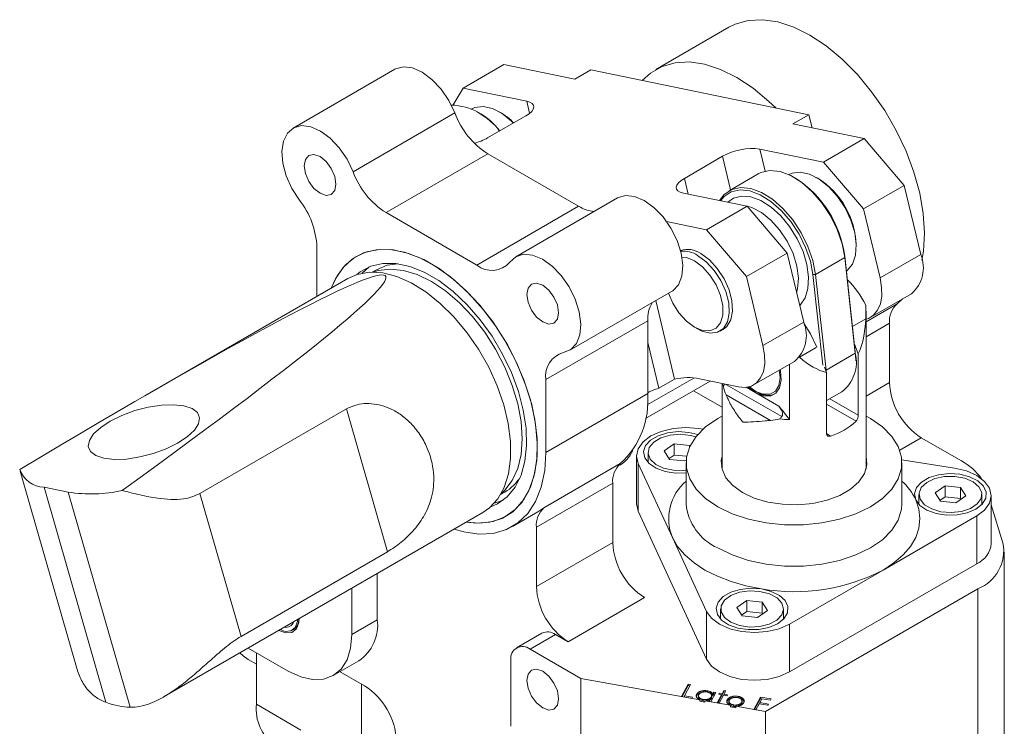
# Model space of a CAD drawing. Header units: millimetres. Extents: x 10 to 831, y 10 to 584.
# Tile 7 of 13: x 383 to 492, y 142 to 221. Entities that reach past the tile are written whole.
import ezdxf

# ---------------------------------------------------------------- set-up
doc = ezdxf.new("R2010")
doc.units = ezdxf.units.MM
doc.linetypes.add('SLD-Solido', pattern=[0])

msp = doc.modelspace()

# ---------------------------------------------------------------- linework, layer by layer
at = {"color": 7, "linetype": 'SLD-Solido', "lineweight": 15}
for p, q in [((461.83226, 219.81601), (453.70053, 215.12166)), ((436.80808, 215.66815), (432.2826, 213.05564)), ((444.71633, 214.04484), (436.80808, 215.66815)), ((424.69826, 215.14093), (413.38455, 208.60967)), ((446.48409, 215.06535), (444.71633, 214.04484)), ((446.48409, 215.06535), (470.71361, 210.09181)), ((432.2826, 213.05564), (431.16538, 211.18415)), ((439.34954, 211.60502), (432.2826, 213.05564)), ((431.36199, 210.29951), (420.04828, 203.76824)), ((433.9696, 210.3337), (433.82821, 210.41535)), ((436.37358, 210.37441), (436.30288, 210.41524)), ((435.00471, 207.51673), (439.24735, 209.96595)), ((470.71361, 210.09181), (468.94584, 209.0713)), ((476.85408, 207.44799), (468.94584, 209.0713)), ((470.71361, 210.09181), (471.06326, 208.63666)), ((472.3286, 204.83549), (476.85408, 207.44799)), ((476.85408, 207.44799), (481.30343, 202.24534)), ((435.02596, 205.75513), (423.71225, 199.22387)), ((445.11881, 199.92865), (435.02596, 205.75513)), ((472.3286, 204.83549), (465.26166, 206.2861)), ((461.12121, 205.47595), (456.87857, 203.02673)), ((476.77795, 199.63284), (472.3286, 204.83549)), ((465.09161, 203.51805), (461.83892, 201.64031)), ((469.2336, 203.0398), (469.0922, 203.12146)), ((471.70827, 203.03969), (471.56687, 203.12134)), ((456.77638, 201.38765), (463.84332, 199.93704)), ((481.30343, 202.24534), (476.77795, 199.63284)), ((483.14647, 194.57515), (481.30343, 202.24534)), ((449.447, 200.85379), (438.13329, 194.32252)), ((433.8051, 193.39739), (423.71225, 199.22387)), ((445.11881, 199.92865), (433.8051, 193.39739)), ((459.31784, 197.32453), (463.84332, 199.93704)), ((463.84332, 199.93704), (468.29267, 194.73439)), ((476.77795, 199.63284), (478.62099, 191.96264)), ((459.31784, 197.32453), (454.9059, 198.23016)), ((463.76719, 192.12188), (459.31784, 197.32453)), ((416.03075, 195.38093), (416.03075, 189.91135)), ((475.98557, 195.4671), (475.98557, 195.63038)), ((468.29267, 194.73439), (463.76719, 192.12188)), ((470.13571, 187.06419), (468.29267, 194.73439)), ((474.69608, 194.23824), (471.44339, 192.3605)), ((474.69608, 194.23824), (474.69738, 194.37867)), ((475.87232, 183.61641), (474.69608, 194.23824)), ((474.69738, 194.37867), (475.87362, 183.75684)), ((478.62099, 191.96264), (483.14647, 194.57515)), ((421.04712, 192.49037), (421.7995, 193.17793)), ((422.65456, 192.88074), (422.17852, 192.60593)), ((419.48176, 191.90357), (396.92277, 178.88055)), ((465.61022, 184.45169), (463.76719, 192.12188)), ((471.16185, 192.33765), (471.44339, 192.3605)), ((472.2768, 182.26924), (471.16185, 192.33765)), ((471.44339, 192.3605), (472.61963, 181.73867)), ((444.1328, 183.92994), (455.44651, 190.4612)), ((455.78677, 180.73129), (453.69216, 189.44844)), ((477.58249, 187.59527), (482.10798, 190.20778)), ((481.12584, 189.6408), (480.51582, 189.09908)), ((477.04648, 188.95389), (477.04, 187.43699)), ((477.06219, 170.71491), (477.06219, 188.26085)), ((452.8003, 187.21685), (441.4866, 180.68558)), ((452.8003, 179.12258), (452.8003, 187.21685)), ((457.98919, 186.50672), (458.34268, 186.30259)), ((460.84306, 186.05472), (461.19661, 186.25882)), ((465.61022, 184.45169), (470.13571, 187.06419)), ((479.67036, 186.93786), (479.67036, 180.34414)), ((454.019, 179.71078), (452.8003, 184.78264)), ((476.2035, 183.52514), (475.77777, 184.62242)), ((475.87232, 183.61641), (472.61963, 181.73867)), ((475.87362, 183.75684), (475.87232, 183.61641)), ((475.87362, 183.75684), (475.92112, 182.92262)), ((475.92112, 182.75934), (475.92112, 182.92262)), ((476.2035, 183.52514), (476.2035, 176.71719)), ((464.57173, 180.08431), (469.09721, 182.69682)), ((467.50655, 180.92242), (467.42442, 181.73114)), ((468.5612, 182.38739), (468.5612, 176.23088)), ((472.441, 182.0691), (472.66797, 181.48412)), ((472.61963, 181.73867), (472.63718, 181.56346)), ((441.4866, 172.59131), (441.4866, 180.68558)), ((454.019, 179.71078), (455.78677, 180.73129)), ((458.55384, 180.75292), (462.87294, 179.86635)), ((472.66797, 174.67617), (472.66797, 181.48412)), ((472.66797, 180.96298), (472.66797, 180.80075)), ((452.54711, 176.35172), (459.74684, 180.50804)), ((461.06219, 180.23804), (461.06219, 170.71491)), ((452.8003, 179.12258), (441.4866, 172.59131)), ((461.06219, 177.61501), (457.89881, 179.44119)), ((466.43678, 176.15097), (461.50525, 178.99788)), ((464.81911, 179.37099), (464.96051, 179.28934)), ((464.81954, 179.20743), (467.36905, 177.73563)), ((472.66797, 178.34437), (474.36752, 179.3255)), ((419.31921, 177.41732), (403.03343, 168.01575)), ((419.31921, 177.41732), (423.88916, 161.55963)), ((477.54747, 176.34585), (477.06219, 176.61082)), ((458.94603, 175.17363), (458.46488, 175.24806)), ((483.2059, 174.22041), (487.66122, 171.64841)), ((455.73286, 173.52705), (454.62689, 172.75754)), ((457.44024, 173.35888), (455.73286, 173.52705)), ((455.73286, 172.30224), (455.73286, 173.52705)), ((457.49017, 173.28102), (457.44024, 173.35888)), ((457.44024, 173.17255), (457.44024, 173.35888)), ((451.54137, 172.18116), (451.54137, 166.87365)), ((452.83426, 172.58937), (452.83426, 171.47146)), ((454.62689, 172.75754), (455.22829, 171.81986)), ((455.73286, 172.30224), (455.17006, 171.91065)), ((455.22829, 171.81986), (456.93567, 171.65169)), ((457.12673, 172.16495), (455.73286, 172.30224)), ((441.27139, 166.44375), (449.75667, 171.3422)), ((451.72878, 166.05188), (451.72878, 171.35939)), ((451.72878, 171.35939), (455.53922, 163.14991)), ((456.93567, 171.65169), (457.07345, 171.74756)), ((457.06219, 171.44741), (457.06219, 166.87478)), ((461.06219, 171.36336), (460.99312, 171.03914)), ((477.10743, 170.9046), (477.06219, 170.87848)), ((486.90643, 170.84861), (481.05039, 171.75445)), ((481.06219, 166.87478), (481.06219, 171.44741)), ((383.04188, 170.51204), (389.38878, 148.48832)), ((388.39509, 168.17986), (385.70292, 168.73248)), ((385.70292, 168.73248), (392.58934, 144.83665)), ((448.91122, 169.18098), (440.42594, 164.28253)), ((448.91122, 169.18098), (448.91122, 162.58726)), ((485.84744, 168.86881), (484.74147, 168.0993)), ((487.55482, 168.70064), (485.84744, 168.86881)), ((485.84744, 167.644), (485.84744, 168.86881)), ((488.15623, 167.76296), (487.55482, 168.70064)), ((487.55482, 167.47583), (487.55482, 168.70064)), ((388.39509, 168.17986), (395.2815, 144.28403)), ((403.03343, 168.01575), (407.60338, 152.15805)), ((436.43736, 167.90621), (436.9134, 168.18102)), ((482.94885, 167.93113), (482.94885, 166.81322)), ((484.74147, 168.0993), (485.34288, 167.16162)), ((485.84744, 167.644), (485.28464, 167.25242)), ((487.55482, 167.47583), (485.84744, 167.644)), ((487.05026, 166.99345), (488.15623, 167.76296)), ((487.61306, 167.38503), (487.55482, 167.47583)), ((489.94885, 166.81322), (489.94885, 167.93113)), ((490.98292, 162.4742), (490.98292, 167.78172)), ((441.27139, 166.44375), (440.58637, 165.98292)), ((451.54137, 166.87365), (451.72878, 166.05188)), ((485.34288, 167.16162), (487.05026, 166.99345)), ((490.98292, 166.78551), (492.28234, 162.53128)), ((399.05628, 145.47212), (434.48054, 165.92211)), ((437.75794, 164.35011), (440.58637, 165.98292)), ((451.72878, 166.05188), (459.34967, 149.63292)), ((478.96168, 159.52684), (489.37201, 165.5366)), ((489.37201, 160.22908), (489.37201, 165.5366)), ((440.42594, 157.68881), (440.42594, 164.28253)), ((455.53922, 163.14991), (459.34967, 154.94043)), ((440.42594, 157.68881), (448.91122, 162.58726)), ((407.60338, 152.15805), (423.88916, 161.55963)), ((492.43426, 128.8672), (492.43426, 161.52883)), ((468.55135, 148.20957), (489.37201, 160.22908)), ((422.74827, 159.14921), (422.74827, 154.01272)), ((468.55135, 153.51708), (478.96168, 159.52684)), ((419.91984, 157.5164), (419.91984, 152.3799)), ((489.50533, 157.44679), (465.88178, 143.80921)), ((489.50533, 124.78516), (489.50533, 157.44679)), ((452.44675, 156.46354), (443.96147, 151.56509)), ((463.80204, 156.14227), (462.69607, 155.37276)), ((465.50941, 155.9741), (463.80204, 156.14227)), ((463.80204, 154.91746), (463.80204, 156.14227)), ((466.11082, 155.03642), (465.50941, 155.9741)), ((465.50941, 154.74929), (465.50941, 155.9741)), ((459.34967, 149.63292), (459.34967, 154.94043)), ((460.90344, 155.20459), (460.90344, 154.08668)), ((462.69607, 155.37276), (463.29747, 154.43508)), ((463.80204, 154.91746), (463.23924, 154.52587)), ((463.29747, 154.43508), (465.00485, 154.26691)), ((465.50941, 154.74929), (463.80204, 154.91746)), ((465.00485, 154.26691), (466.11082, 155.03642)), ((465.56765, 154.65849), (465.50941, 154.74929)), ((467.90344, 154.08668), (467.90344, 155.20459)), ((419.91984, 152.3799), (422.74827, 154.01272)), ((468.55135, 148.20957), (468.55135, 153.51708)), ((413.28799, 152.84302), (413.42941, 152.92466)), ((441.04738, 152.53002), (438.21895, 150.8972)), ((439.71883, 150.74868), (442.54726, 152.3815)), ((442.54726, 152.3815), (443.96147, 151.56509)), ((412.84877, 148.29654), (408.39881, 150.86545)), ((409.31324, 150.33756), (409.31324, 144.61978)), ((445.37568, 147.48305), (439.71883, 150.74868)), ((408.40988, 149.5821), (409.31324, 149.0606)), ((417.84837, 147.80146), (420.67679, 149.43427)), ((437.59751, 142.1748), (437.59751, 149.52367)), ((418.60579, 148.23871), (421.33405, 146.66372)), ((420.9805, 146.86716), (420.9805, 118.28823)), ((458.59364, 145.11494), (445.37568, 147.48305)), ((445.37568, 129.51915), (445.37568, 147.48305)), ((456.5603, 145.47933), (457.29899, 146.85718)), ((456.6402, 145.46506), (457.29899, 146.69387)), ((457.53908, 146.81425), (456.87157, 145.56948)), ((457.29899, 146.85718), (457.53908, 146.81425)), ((457.29899, 146.69387), (457.29899, 146.85718)), ((457.29899, 146.69387), (457.45917, 146.66523)), ((456.87157, 145.56948), (457.78838, 145.40574)), ((456.87157, 145.42372), (456.87157, 145.56948)), ((458.23619, 145.39732), (458.24878, 145.57496)), ((458.24878, 145.57496), (458.24878, 145.73827)), ((458.44207, 145.58879), (458.44207, 145.38466)), ((459.44642, 145.94498), (459.44642, 146.10829)), ((460.35899, 145.91674), (459.81258, 144.89766)), ((459.91197, 145.39581), (459.91197, 145.59995)), ((460.03426, 145.76934), (460.13483, 145.9566)), ((460.03426, 145.60604), (460.13483, 145.79329)), ((460.03426, 145.60604), (460.03426, 145.76934)), ((460.13483, 145.9566), (460.35899, 145.91674)), ((460.13483, 145.79329), (460.13483, 145.9566)), ((460.13483, 145.79329), (460.27905, 145.76765)), ((460.51683, 144.77067), (461.00304, 145.67731)), ((460.69319, 145.73271), (460.75339, 145.84515)), ((461.00304, 145.67731), (460.69319, 145.73271)), ((461.2318, 145.63642), (460.74559, 144.72978)), ((460.75339, 145.84515), (461.06324, 145.78975)), ((460.75339, 145.72195), (460.75339, 145.84515)), ((461.00304, 145.514), (461.00304, 145.67731)), ((461.00304, 145.6372), (461.06324, 145.62644)), ((461.06324, 145.78975), (461.26615, 146.16815)), ((461.06324, 145.62644), (461.26615, 146.00484)), ((461.06324, 145.62644), (461.06324, 145.78975)), ((461.59194, 145.57203), (461.2318, 145.63642)), ((461.26615, 146.16815), (461.49491, 146.12726)), ((461.26615, 146.00484), (461.26615, 146.16815)), ((461.26615, 146.00484), (461.415, 145.97823)), ((461.49491, 146.12726), (461.292, 145.74886)), ((461.292, 145.74886), (461.65214, 145.68447)), ((461.292, 145.62566), (461.292, 145.74886)), ((461.65214, 145.68447), (461.59194, 145.57203)), ((409.31324, 144.61978), (414.26299, 141.76235)), ((457.71721, 145.27265), (456.5603, 145.47933)), ((457.78838, 145.40574), (457.71721, 145.27265)), ((458.59364, 145.11494), (458.59364, 144.95163)), ((458.59364, 144.95163), (459.16111, 144.84997)), ((458.95242, 144.9905), (458.95242, 145.15381)), ((458.95242, 144.9905), (459.16111, 144.98075)), ((461.98415, 144.5075), (459.16111, 145.01327)), ((459.16111, 144.84997), (459.16111, 145.01327)), ((459.58842, 144.93752), (459.68226, 145.11272)), ((459.81258, 144.89766), (459.58842, 144.93752)), ((459.66829, 144.92332), (459.68226, 144.94941)), ((459.68226, 144.94941), (459.68226, 145.11272)), ((459.87349, 145.27568), (459.87349, 145.43899)), ((459.87349, 145.27568), (459.89908, 145.417)), ((460.74559, 144.72978), (460.51683, 144.77067)), ((460.59675, 144.75638), (461.00304, 145.514)), ((461.61217, 144.87344), (461.63882, 144.96172)), ((461.63882, 144.96172), (461.63882, 145.12503)), ((461.83457, 144.97046), (461.83457, 144.76633)), ((461.98415, 144.5075), (461.98415, 144.3442)), ((462.07899, 145.28533), (462.07899, 145.44864)), ((462.33962, 144.3887), (462.33962, 144.55201)), ((462.84743, 145.33562), (462.84743, 145.49893)), ((463.24511, 144.67143), (463.24511, 144.83474)), ((463.24511, 144.67143), (463.2677, 144.80565)), ((463.28169, 144.78446), (463.28169, 144.98859)), ((463.43102, 145.04492), (463.43102, 145.20823)), ((463.43102, 145.04492), (463.49865, 144.87968)), ((464.58039, 144.04247), (465.31908, 145.42032)), ((464.66029, 144.02819), (465.31908, 145.25701)), ((465.1792, 144.67558), (464.81729, 144.00015)), ((466.13816, 144.50427), (465.1792, 144.67558)), ((465.48304, 145.24226), (465.25215, 144.81132)), ((465.25215, 144.81132), (466.21111, 144.64001)), ((465.25215, 144.66255), (465.25215, 144.81132)), ((465.31908, 145.42032), (466.51494, 145.20669)), ((465.31908, 145.25701), (465.31908, 145.42032)), ((465.31908, 145.25701), (465.47593, 145.22899)), ((466.44199, 145.07095), (465.48304, 145.24226)), ((466.21111, 144.64001), (466.13816, 144.50427)), ((466.51494, 145.20669), (466.44199, 145.07095)), ((461.98415, 144.3442), (462.58703, 144.23618)), ((462.33962, 144.3887), (462.5106, 144.38041)), ((465.88178, 143.80921), (462.58703, 144.39949)), ((462.58703, 144.23618), (462.58703, 144.39949)), ((464.81729, 144.00015), (464.58039, 144.04247)), ((465.88178, 125.84531), (465.88178, 143.80921))]:
    msp.add_line(p, q, dxfattribs=at)
at = {"color": 8, "linetype": 'SLD-Solido', "lineweight": 15}
for p, q in [((439.67434, 210.25329), (439.34954, 211.60502)), ((465.85526, 203.8157), (465.26166, 206.2861)), ((462.01802, 201.74371), (461.12121, 205.47595)), ((457.29815, 201.28055), (456.87857, 203.02673)), ((477.06219, 187.10534), (480.51582, 189.09908)), ((475.56066, 186.58299), (477.04, 187.43699)), ((479.67036, 186.93786), (477.06219, 185.43219)), ((469.66103, 183.1772), (471.51032, 184.24478)), ((472.61963, 181.73867), (472.57074, 181.73471)), ((452.75219, 177.87353), (457.91765, 180.85549)), ((467.68948, 176.57086), (461.4887, 180.15049)), ((463.75865, 179.81987), (464.81954, 179.20743)), ((477.06219, 178.83847), (479.67036, 180.34414)), ((473.0264, 178.55129), (476.2035, 176.71719)), ((475.95362, 176.04496), (472.66797, 177.94174)), ((472.66797, 174.6761), (473.1252, 174.41215)), ((483.2059, 174.22041), (480.81679, 172.84121))]:
    msp.add_line(p, q, dxfattribs=at)
at = {"color": 7, "linetype": 'SLD-Solido', "lineweight": 15, "flags": 128}
for points in [[(461.83226, 219.81601), (462.52015, 220.15658), (463.97133, 220.56753), (465.56121, 220.64812), (467.25765, 220.39671), (469.02634, 219.8184), (470.83153, 218.92486), (472.63672, 217.73417), (474.40541, 216.2704), (476.10184, 214.56315), (477.69172, 212.64692), (479.14291, 210.56047), (480.42606, 208.34597), (481.51523, 206.04819), (482.3884, 203.7136), (483.02792, 201.38939), (483.42085, 199.12256), (483.55926, 196.95892), (483.44035, 194.94224), (483.27211, 193.9399)], [(467.03767, 210.84636), (466.27368, 211.57606), (464.50499, 213.03983), (462.6998, 214.23052), (460.89461, 215.12405), (459.12592, 215.70237), (457.42949, 215.95377), (455.8396, 215.87319), (454.38842, 215.46224), (453.10527, 214.72923), (452.19275, 213.89355)], [(431.36199, 210.29951), (430.69505, 211.68219), (429.82978, 212.94988), (428.82342, 214.01869), (427.74259, 214.81788), (426.65881, 215.29456), (425.6438, 215.41719), (424.76474, 215.17764), (424.69826, 215.14093)], [(439.24735, 209.96595), (439.6224, 210.21282), (439.90544, 210.46614), (440.0856, 210.71616), (440.15596, 210.95328), (440.1138, 211.16838), (439.96075, 211.3532), (439.70269, 211.50064), (439.34954, 211.60502)], [(437.87489, 209.17365), (437.66394, 209.3812), (436.60872, 210.22639), (435.53536, 210.78091), (434.50737, 211.01196), (433.58553, 210.90588), (433.17741, 210.72508)], [(420.04828, 203.76824), (419.38134, 205.15093), (418.51607, 206.41862), (417.50972, 207.48742), (416.42888, 208.28661), (415.3451, 208.76329), (414.33009, 208.88592), (413.45103, 208.64638), (412.76609, 208.06052), (412.3206, 207.16712), (412.14404, 206.02529), (412.24811, 204.71061), (412.6259, 203.31008), (413.25242, 201.91639), (414.08621, 200.62176)], [(416.38431, 205.45472), (415.70781, 205.68987), (415.13431, 205.57844), (414.7511, 205.13739), (414.61654, 204.43388), (414.7511, 203.57501), (415.13431, 202.69153), (415.70781, 201.91794), (416.38431, 201.37202), (417.0608, 201.13688), (417.63431, 201.24831), (418.01751, 201.68935), (418.15207, 202.39286), (418.01751, 203.25174), (417.63431, 204.13522), (417.0608, 204.9088), (416.38431, 205.45472)], [(474.69608, 194.23824), (474.40395, 195.76651), (473.86751, 197.33262), (473.11142, 198.86457), (472.17045, 200.2919), (471.08787, 201.54898), (469.91348, 202.57798), (468.70127, 203.33159), (467.507, 203.77516), (466.38559, 203.88828), (465.38861, 203.66575), (465.09161, 203.51805)], [(474.88008, 192.72888), (474.97215, 192.8002), (475.55123, 193.51154), (475.8946, 194.48945), (475.98194, 195.6761), (475.80809, 197.0013), (475.38333, 198.38665), (474.73279, 199.75023), (473.89494, 201.01136), (472.91935, 202.09546), (471.86371, 202.9384), (470.79048, 203.49032), (469.76312, 203.71858), (468.84242, 203.60968), (468.44141, 203.43118)], [(456.87857, 203.02673), (456.50352, 202.77985), (456.22047, 202.52654), (456.04031, 202.27652), (455.96996, 202.0394), (456.01212, 201.8243), (456.16517, 201.63948), (456.42323, 201.49204), (456.77638, 201.38765)], [(460.78512, 200.56479), (461.30921, 201.24007), (462.13592, 201.78801), (463.1329, 202.01054), (464.25431, 201.89742), (465.44858, 201.45385), (466.66079, 200.70024), (467.83518, 199.67124), (468.91775, 198.41416), (469.85873, 196.98683), (470.61482, 195.45488), (471.15126, 193.88877), (471.44339, 192.3605)], [(471.16185, 192.33765), (470.87703, 193.8277), (470.35399, 195.35467), (469.6168, 196.84832), (468.69935, 198.23997), (467.64384, 199.46561), (466.49881, 200.46889), (465.31691, 201.20367), (464.1525, 201.63614), (463.05912, 201.74643), (462.08706, 201.52947), (461.28103, 200.99522), (460.89926, 200.54136)], [(455.44651, 190.4612), (455.57864, 190.54451), (456.20516, 191.21484), (456.58295, 192.17918), (456.68701, 193.37371), (456.51046, 194.71938), (456.06497, 196.12714), (455.38003, 197.50381), (454.50097, 198.7583), (453.48596, 199.80758), (452.40217, 200.5822), (451.32134, 201.03092), (450.31499, 201.12402), (449.44971, 200.85536), (449.447, 200.85379)], [(417.63423, 190.83702), (418.28187, 192.20724), (419.1778, 193.38527), (420.27792, 194.27671), (421.5588, 194.86256), (422.99314, 195.13034), (424.55035, 195.07435), (426.19726, 194.69578), (427.89876, 194.00268), (429.61859, 193.00985), (431.32009, 191.73843), (432.967, 190.21553), (434.52421, 188.4736), (435.95854, 186.54977), (437.23942, 184.48504), (438.33955, 182.32342), (439.23548, 180.11098), (439.90811, 177.89488), (440.34311, 175.72234), (440.53121, 173.63967), (440.4684, 171.69126), (440.15602, 169.91864), (439.60072, 168.35959), (438.81434, 167.04732), (437.81364, 166.00983), (436.61996, 165.2692), (435.25872, 164.84124), (433.75894, 164.73506), (432.63301, 164.85555)], [(432.63301, 164.85555), (434.14517, 164.7312), (435.6132, 164.91831), (436.93515, 165.42555), (438.08282, 166.24213), (439.03176, 167.35063), (439.76176, 168.72743), (440.25724, 170.34318), (440.50765, 172.16345), (440.50765, 174.14945), (440.25724, 176.25883), (439.76176, 178.44666), (439.03176, 180.66629), (438.08282, 182.87042), (436.93515, 185.01207), (435.6132, 187.04559), (434.14517, 188.92766), (432.56233, 190.61814), (430.89843, 192.08102), (429.18892, 193.28511), (427.47024, 194.20475), (425.77902, 194.82034), (424.1513, 195.11876), (422.62179, 195.09365), (421.22307, 194.74554), (419.98496, 194.08186), (418.93385, 193.11675), (418.09213, 191.87078), (417.63423, 190.83702)], [(443.43114, 183.6813), (444.26493, 184.01325), (444.89145, 184.68358), (445.26924, 185.64792), (445.3733, 186.84245), (445.19675, 188.18812), (444.75126, 189.59587), (444.06632, 190.97255), (443.18726, 192.22703), (442.17225, 193.27631), (441.08847, 194.05094), (440.00763, 194.49965), (439.00128, 194.59276), (438.136, 194.32409), (437.46907, 193.71143)], [(457.98971, 193.85529), (458.88617, 193.18893), (459.71001, 192.27888), (460.39449, 191.19885), (460.88414, 190.03635), (461.1393, 188.88556), (461.1393, 187.83971), (460.88414, 186.98352), (460.39449, 186.38637), (459.71001, 186.09661), (458.88617, 186.13774), (457.98971, 186.50642), (457.09324, 187.17278), (456.2694, 188.08284), (455.58493, 189.16287), (455.11367, 190.26906)], [(456.5953, 194.28866), (457.09324, 194.22397), (457.98971, 193.85529)], [(458.34326, 194.46766), (459.29714, 193.76561), (460.18027, 192.81282), (460.92715, 191.67997), (461.48241, 190.45108), (461.80484, 189.21728), (461.87055, 188.07008), (461.67465, 187.09457), (461.23168, 186.36309), (460.57449, 185.9299), (459.75182, 185.82711), (458.82468, 186.06236), (458.34268, 186.30259)], [(458.69681, 194.67177), (459.65069, 193.96971), (460.53382, 193.01692), (461.28071, 191.88407), (461.83596, 190.65518), (462.1584, 189.42138), (462.2241, 188.27419), (462.02821, 187.29867), (461.58524, 186.56719), (461.19661, 186.25882)], [(420.47068, 192.34055), (420.85084, 192.6422), (422.0193, 193.26623), (423.34573, 193.57788), (424.79903, 193.56985), (426.34515, 193.24232), (427.94783, 192.60297), (429.56952, 191.66679), (431.1722, 190.45571), (432.71832, 188.99814), (434.17162, 187.32823), (435.49805, 185.48512), (436.66651, 183.51201), (437.64962, 181.45515), (438.42433, 179.36276), (438.97249, 177.28387), (439.28125, 175.26722), (439.34336, 173.36007), (439.15738, 171.60712), (438.72766, 170.04946), (438.06428, 168.72361), (437.18278, 167.66064), (436.10383, 166.88545), (435.35349, 166.55997)], [(436.49398, 168.00414), (436.91627, 168.38561), (437.743, 169.46624), (438.3485, 170.80474), (438.71787, 172.36816), (438.84202, 174.118), (438.71787, 176.01116), (438.3485, 178.00105), (437.743, 180.03865), (436.91627, 182.0738), (435.88867, 184.05639), (434.68551, 185.93758), (433.33642, 187.67108), (431.8746, 189.21418), (430.33606, 190.5289), (428.75867, 191.58286), (427.18129, 192.35011), (425.64275, 192.81175), (424.18093, 192.95643), (422.83183, 192.78057), (422.29163, 192.60599)], [(425.01129, 193.54305), (423.85714, 193.37246), (422.65456, 192.88074)], [(419.48176, 191.90357), (420.50767, 192.35225), (421.8661, 192.59544), (423.34442, 192.51793), (424.90799, 192.12152), (426.52014, 191.41551), (428.14311, 190.41645), (429.73883, 189.14775), (431.26992, 187.63916), (432.70049, 185.92603), (433.99699, 184.04852), (435.12906, 182.05063), (436.07014, 179.97919), (436.79818, 177.88276), (437.29612, 175.81047), (437.55229, 173.8109), (437.56068, 171.93092), (437.32109, 170.21458), (436.83914, 168.70213), (436.12613, 167.429), (435.19877, 166.42505), (434.48054, 165.92211)], [(478.62099, 191.96264), (478.7972, 190.9223), (478.81146, 189.95379), (478.6632, 189.09434), (478.35814, 188.37697), (477.90799, 187.82925), (477.33005, 187.47223), (477.06219, 187.38468)], [(441.13304, 191.16758), (441.80954, 190.62166), (442.38304, 189.84808), (442.76625, 188.96459), (442.90081, 188.10572), (442.76625, 187.40221), (442.38304, 186.96117), (441.80954, 186.84974), (441.13304, 187.08488), (440.45655, 187.6308), (439.88304, 188.40439), (439.49984, 189.28787), (439.36528, 190.14674), (439.49984, 190.85025), (439.88304, 191.29129), (440.45655, 191.40273), (441.13304, 191.16758)], [(470.17658, 186.88532), (470.89473, 185.7463), (471.58103, 184.2856)], [(462.87294, 179.86635), (463.63577, 179.80867), (464.31928, 179.96127), (464.89722, 180.31829), (465.34737, 180.86601), (465.65244, 181.58338), (465.80069, 182.44284), (465.78644, 183.41134), (465.61022, 184.45169)], [(464.81954, 179.20743), (465.65324, 178.87126), (466.41285, 178.85517), (467.0309, 179.16059), (467.45245, 179.76038), (467.64006, 180.60126), (467.57706, 181.60851), (467.53982, 181.79776)], [(464.11083, 179.88975), (464.81954, 179.37074), (465.64988, 179.04326), (466.39893, 179.05157), (466.99338, 179.39485), (467.37504, 180.0395), (467.50655, 180.92242)], [(463.9648, 179.85357), (463.98585, 179.83382), (464.81954, 179.20743)], [(392.36559, 171.93688), (393.52565, 171.80987), (394.87671, 171.85944), (396.34026, 172.08269), (397.83123, 172.46665), (399.26299, 172.98901), (400.55232, 173.61941), (401.62429, 174.32122), (402.4166, 175.05365), (402.88321, 175.77412), (402.99699, 176.44078), (402.75134, 177.01487), (402.16053, 177.46304), (401.2589, 177.75923), (400.09884, 177.88624), (398.74778, 177.83668), (397.28423, 177.61343), (395.79326, 177.22946), (394.3615, 176.7071), (393.07217, 176.0767), (392.0002, 175.37489), (391.20789, 174.64247), (390.74128, 173.92199), (390.6275, 173.25533), (390.87315, 172.68124), (391.46396, 172.23307), (392.36559, 171.93688)], [(461.06219, 176.61082), (460.5769, 176.34585), (459.23236, 175.42083), (458.18649, 174.37507), (457.47108, 173.24036), (457.10785, 172.05117), (457.10785, 170.84364), (457.47108, 169.65445), (458.18649, 168.51974), (459.23236, 167.47398), (460.5769, 166.54896), (462.17927, 165.77277), (463.99077, 165.169), (465.95636, 164.756), (468.01632, 164.54631), (470.10805, 164.54631), (472.16801, 164.756), (474.1336, 165.169), (475.9451, 165.77277), (477.54747, 166.54896), (478.89201, 167.47398), (479.93788, 168.51974), (480.6533, 169.65445), (481.01652, 170.84364), (481.01652, 172.05117), (480.6533, 173.24036), (479.93788, 174.37507), (478.89201, 175.42083), (477.54747, 176.34585), (477.54747, 176.34585)], [(458.46488, 175.24806), (457.04137, 175.35625), (455.61787, 175.24806), (454.29137, 174.93087), (453.15228, 174.42629), (452.27823, 173.76871), (451.72878, 173.00294), (451.54137, 172.18116), (451.72878, 171.35939)], [(458.35971, 174.5806), (457.36954, 174.81984), (456.1847, 174.89691), (455.01315, 174.76894), (453.95898, 174.44731), (453.11587, 173.96059), (452.55873, 173.35203), (452.33706, 172.67571), (452.47056, 171.99172), (452.94737, 171.36083), (453.72511, 170.8391), (454.7347, 170.47289), (455.88641, 170.29474), (457.06219, 170.31878)], [(458.1421, 174.31947), (457.57343, 174.479), (456.44346, 174.60889), (455.30164, 174.51994), (454.27173, 174.22177), (453.46533, 173.74671), (452.96982, 173.14624), (452.8389, 172.48542), (453.08676, 171.83586), (453.68653, 171.26796), (454.57323, 170.84325), (455.65076, 170.60776), (456.80236, 170.58701), (457.06219, 170.61304)], [(431.28272, 164.07605), (432.34454, 163.76653), (434.04604, 163.51712), (435.63991, 163.60201), (437.09369, 164.01948), (438.3778, 164.76102), (439.46608, 165.81153), (440.3364, 167.14965), (440.97103, 168.74811), (441.35704, 170.5744), (441.4866, 172.59131)], [(461.06219, 172.1799), (460.97329, 171.69213), (461.06191, 170.71591), (461.50018, 169.77167), (462.26895, 168.90066), (463.33462, 168.14095), (464.65061, 167.52576), (466.15941, 167.08196), (467.79507, 166.82895), (469.48611, 166.77778), (471.15862, 166.93071), (472.73951, 167.28103), (474.15968, 167.81345), (475.35707, 168.50468), (476.27934, 169.32453), (476.88618, 170.23716), (477.15108, 171.20268), (477.06246, 172.1789), (477.06219, 172.1799)], [(477.13125, 171.03914), (477.06246, 171.36236), (477.03932, 171.44222)], [(489.37201, 165.5366), (490.24606, 166.19418), (490.79552, 166.95995), (490.98292, 167.78172), (490.79552, 168.60349), (490.24606, 169.36926), (489.37201, 170.02684), (488.23292, 170.53142), (486.90643, 170.84861)], [(482.58515, 167.33348), (483.06195, 166.70259), (483.8397, 166.18086), (484.84928, 165.81465), (486.00099, 165.6365), (487.1925, 165.66224), (488.31793, 165.88958), (489.27728, 166.29831), (489.98531, 166.85214), (490.37912, 167.50183), (490.4237, 168.18967), (490.1151, 168.85454), (489.48074, 169.43736), (488.57698, 169.88634), (487.48413, 170.1616), (486.29929, 170.23867), (485.12773, 170.1107), (484.07357, 169.78907), (483.23046, 169.30235), (482.67332, 168.6938), (482.45165, 168.01747), (482.58515, 167.33348)], [(487.66413, 166.03633), (488.66402, 166.3668), (489.42387, 166.86678), (489.86133, 167.4821), (489.92899, 168.14608), (489.61952, 168.78677), (488.96647, 169.33474), (488.04059, 169.7306), (486.94222, 169.93146), (485.79039, 169.91556), (484.70991, 169.68461), (483.81787, 169.26365), (483.21094, 168.69829), (482.95489, 168.04979), (483.07746, 167.38843), (483.56538, 166.78589), (484.36576, 166.30745), (485.39188, 166.00496), (486.53254, 165.9112), (487.66413, 166.03633)], [(436.74316, 167.29194), (435.87802, 167.00813), (435.7715, 166.98423)], [(482.58515, 167.33348), (482.94241, 166.29661), (483.06219, 165.2417), (482.94241, 164.18678), (482.58515, 163.14991), (481.9965, 162.14884), (481.18654, 161.20068), (480.16913, 160.32167), (478.96168, 159.52684)], [(465.43872, 157.43506), (463.70462, 157.77488), (462.06219, 158.24245), (460.53953, 158.82979), (459.16269, 159.52684), (457.95524, 160.32167), (456.93783, 161.20068), (456.12787, 162.14884), (455.53922, 163.14991)], [(465.43872, 157.43506), (464.25388, 157.51212), (463.08233, 157.38416), (462.02816, 157.06253), (461.18505, 156.57581), (460.62791, 155.96725), (460.40624, 155.29093), (460.53974, 154.60694), (461.01655, 153.97605), (461.79429, 153.45432), (462.80387, 153.08811), (463.95558, 152.90996), (465.14709, 152.93569), (466.27252, 153.16303), (467.23187, 153.57177), (467.9399, 154.12559), (468.33371, 154.77529), (468.37829, 155.46313), (468.06969, 156.128), (467.43533, 156.71082), (466.53157, 157.1598), (465.43872, 157.43506)], [(460.9533, 155.54441), (460.9491, 154.87929), (461.31923, 154.24942), (462.02359, 153.72305), (462.98584, 153.35723), (464.1017, 153.1916), (465.25027, 153.24411), (466.30707, 153.50907), (467.15758, 153.95776), (467.70964, 154.54157), (467.90342, 155.19722), (467.71792, 155.85368), (467.17325, 156.43979), (466.32843, 156.89205), (465.275, 157.16145), (464.12713, 157.21879), (463.0092, 157.05786), (462.04236, 156.6961), (461.33138, 156.17271), (460.9533, 155.54441)], [(459.34967, 154.94043), (459.89912, 154.17466), (460.77317, 153.51708), (461.91226, 153.0125), (463.23876, 152.69531), (464.66226, 152.58712), (466.08577, 152.69531), (467.41226, 153.0125), (468.55135, 153.51708)], [(411.769, 152.83937), (411.78811, 152.82824), (412.56201, 152.53905), (413.24257, 152.5999), (413.7477, 153.00346), (414.01648, 153.70103), (414.05085, 154.13492)], [(411.94039, 152.90996), (412.51365, 152.72043), (413.15167, 152.77748), (413.62523, 153.15581), (413.8772, 153.80979), (413.90393, 154.04349)], [(419.91984, 152.3799), (419.78397, 150.86535), (419.38159, 149.56586), (418.72815, 148.53139), (417.84877, 147.80169), (416.77725, 147.4048), (415.55475, 147.35596), (414.22827, 147.65707), (412.84877, 148.29654)], [(407.48414, 150.33742), (407.82821, 149.99787), (408.40988, 149.5821)], [(459.34967, 149.63292), (459.89912, 148.86715), (460.77317, 148.20957), (461.91226, 147.70499), (463.23876, 147.3878), (464.66226, 147.27961), (466.08577, 147.3878), (467.41226, 147.70499), (468.55135, 148.20957)], [(441.13304, 148.29919), (440.45655, 148.53433), (439.88304, 148.4229), (439.49984, 147.98186), (439.36528, 147.27835), (439.49984, 146.41948), (439.88304, 145.53599), (440.45655, 144.76241), (441.13304, 144.21649), (441.80954, 143.98134), (442.38304, 144.09277), (442.76625, 144.53382), (442.90081, 145.23733), (442.76625, 146.0962), (442.38304, 146.97968), (441.80954, 147.75327), (441.13304, 148.29919)]]:
    msp.add_lwpolyline(points, dxfattribs=at)
at = {"color": 8, "linetype": 'SLD-Solido', "lineweight": 15, "flags": 128}
for points in [[(461.69938, 200.37712), (462.33132, 200.81972), (463.24054, 201.05756), (464.2746, 200.96876), (465.38096, 200.55785), (466.50338, 199.8457), (467.58484, 198.8685), (468.57036, 197.67592), (469.40987, 196.32857), (470.0607, 194.8949), (470.48978, 193.44779), (470.6753, 192.06077), (470.60784, 190.80434), (470.29081, 189.74233), (469.74034, 188.92873), (469.69788, 188.88629)], [(469.3482, 190.34159), (469.45993, 190.7748), (469.54727, 191.96145), (469.37342, 193.28664), (468.94866, 194.672), (468.29812, 196.03557), (467.46027, 197.2967), (466.48468, 198.3808), (465.42904, 199.22374), (464.3558, 199.77567), (463.8517, 199.92724)], [(460.5769, 161.97633), (462.17927, 161.20014), (463.99077, 160.59637), (465.95636, 160.18337), (468.01632, 159.97369), (470.10805, 159.97369), (472.16801, 160.18337), (474.1336, 160.59637), (475.9451, 161.20014), (477.54747, 161.97633), (478.89201, 162.90135), (479.93788, 163.94711), (480.6533, 165.08182), (481.01652, 166.27101), (481.06219, 166.87478)]]:
    msp.add_lwpolyline(points, dxfattribs=at)
at = {"color": 7, "linetype": 'SLD-Solido', "lineweight": 15}
for centre, radius, start, end in [((430.73496, 204.29449), 6.88058, 35.4675467, 88.0276406), ((439.98728, 213.50453), 9.20152, 200.3842717, 237.3717826), ((428.87267, 201.84371), 9.90245, 40.7490379, 59.0216398), ((432.75257, 204.09934), 7.24531, 44.6571909, 59.3674053), ((431.8405, 213.20068), 6.50534, 285.1894159, 299.104307), ((464.42325, 199.5856), 6.75275, 82.8678241, 119.2742727), ((428.67358, 206.97327), 9.20152, 200.3842717, 237.3717826), ((462.66966, 192.84506), 12.1251, 7.2663528, 57.2243064), ((466.78494, 195.25824), 9.20816, 2.3162207, 57.6784027), ((406.90758, 194.97706), 9.13211, 2.534744, 38.1786972), ((447.17717, 203.24627), 3.90428, 238.1832064, 265.2187089), ((457.19844, 192.54876), 2.59851, 54.7862965, 107.1224125), ((456.78366, 192.16644), 2.77993, 55.8735449, 96.673817), ((435.47499, 195.44554), 2.64263, 230.8090149, 318.9888117), ((479.62995, 193.10417), 3.81178, 310.5488082, 22.6998229), ((466.8571, 183.68199), 11.47242, 27.3566443, 44.8866664), ((456.58853, 187.35178), 3.79063, 150.5638216, 182.0398654), ((482.32064, 187.14706), 2.65852, 132.7563873, 184.5133862), ((466.61919, 185.59321), 3.81178, 310.5488082, 22.6998229), ((444.14403, 181.08959), 2.68797, 105.3797486, 188.6443141), ((471.85173, 182.6171), 4.14292, 307.3909442, 13.9580026), ((457.21696, 174.77426), 6.12631, 77.3955897, 103.5003651), ((455.19612, 175.10366), 4.75511, 104.3324616, 119.9489779), ((463.94785, 180.88173), 2.89, 193.1688692, 199.3556192), ((487.34644, 180.69344), 7.68402, 182.6054785, 237.3945217), ((443.2593, 178.36944), 9.57068, 312.7563873, 4.5133862), ((466.14878, 180.99467), 2.0785, 235.1312103, 290.8580974), ((469.05093, 189.8311), 13.60904, 263.3505593, 267.9377264), ((470.88813, 181.55345), 7.4835, 287.3935902, 312.6010333), ((448.07338, 174.08055), 3.31325, 295.315587, 337.594914), ((451.5615, 169.39019), 2.65852, 132.7563873, 184.5133862), ((484.48697, 165.7931), 6.66037, 35.6319534, 61.5372607), ((385.80448, 171.71151), 2.98077, 199.7368656, 268.0475158), ((434.3766, 172.53341), 5.03772, 300.235852, 328.3596028), ((390.9112, 183.91914), 15.93913, 260.9174565, 282.6270457), ((443.07621, 164.49174), 2.65852, 132.7563873, 184.5133862), ((456.5873, 162.93657), 7.68402, 182.6054785, 237.3945217), ((488.23551, 162.74503), 2.76073, 294.309638, 354.3702211), ((487.80908, 161.67385), 4.5547, 291.8648122, 10.8508632), ((469.08595, 178.61396), 21.49066, 260.228903, 297.3571748), ((448.10202, 158.03812), 7.68402, 182.6054785, 237.3945217), ((412.56158, 154.10134), 0.94261, 259.9171689, 340.0774545), ((412.57253, 154.11997), 1.47071, 305.6358435, 358.9009973), ((417.99141, 153.40708), 4.79526, 304.0563508, 7.2558296), ((441.6685, 151.15485), 1.50893, 54.3824225, 114.307119), ((438.89073, 149.73345), 1.31013, 50.7967148, 189.214037), ((417.19351, 140.19069), 7.68402, 2.6054785, 57.3945217), ((414.21326, 144.07891), 4.92978, 173.7011525, 234.9866671)]:
    msp.add_arc(centre, radius, start, end, dxfattribs=at)
at = {"color": 8, "linetype": 'SLD-Solido', "lineweight": 15}
for centre, radius, start, end in [((460.65025, 165.21816), 5.51364, 130.599022, 202.0314348), ((476.11472, 164.17101), 7.20192, 26.0474072, 46.6096669), ((463.06058, 167.46857), 6.02771, 185.6533765, 245.6667644)]:
    msp.add_arc(centre, radius, start, end, dxfattribs=at)
at = {"color": 7, "linetype": 'SLD-Solido', "lineweight": 15}
for centre, major_axis, ratio, start_param, end_param in [((224.31739, 61.91754), (199.3498, 130.24534), 0.030488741, 5.714169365, 6.913675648), ((469.06219, 196.35439), (-5.20666, 14.78735), 0.410740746, 3.536133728, 3.929214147), ((469.06219, 196.35439), (-5.20666, 14.78735), 0.410740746, 2.507405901, 2.90048632), ((465.42564, 179.67397), (4.98513, 6.91024), 0.432794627, 1.799180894, 1.838897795), ((469.06219, 184.92282), (6.16368, 7.82165), 0.652024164, 2.650071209, 2.78472994), ((469.06219, 184.92282), (6.16368, 7.82165), 0.652024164, 3.686783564, 3.821442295), ((465.42564, 179.67397), (4.98513, 6.91024), 0.432794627, 4.532304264, 4.572021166), ((390.16113, 157.6571), (-8.213, 12.57059), 0.556692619, 2.503469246, 2.770932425)]:
    msp.add_ellipse(centre, major_axis=major_axis, ratio=ratio, start_param=start_param, end_param=end_param, dxfattribs=at)
for points, knots in [([(463.40533, 175.9414), (463.40156, 175.94576), (463.05782, 176.34305), (462.42823, 177.18234), (461.83311, 178.22816), (461.5773, 178.82874), (461.50525, 178.99788)], [0, 0, 0, 0, 0.004533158, 0.413458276, 0.834805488, 1, 1, 1, 1]), ([(423.88916, 161.55963), (424.39247, 161.88423), (425.39909, 162.53345), (426.89687, 163.98568), (428.10836, 165.69482), (428.91352, 167.72038), (429.14294, 170.14747), (428.6493, 172.40546), (427.73439, 174.26759), (426.80002, 175.53192), (425.71471, 176.5552), (424.2992, 177.48481), (422.3941, 178.10575), (420.53611, 178.00541), (419.6222, 177.56375), (419.31921, 177.41732)], [0, 0, 0, 0, 0.076967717, 0.153935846, 0.229220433, 0.311644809, 0.408962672, 0.52635572, 0.59207183, 0.65970829, 0.714049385, 0.769850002, 0.861811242, 0.954185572, 1, 1, 1, 1]), ([(467.36905, 177.73563), (467.58161, 177.4802), (467.98836, 176.99139), (468.37609, 176.47664), (468.5612, 176.23088)], [0, 0, 0, 0, 0.522568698, 1, 1, 1, 1]), ([(467.68948, 176.57086), (467.70644, 176.59453), (467.74994, 176.65522), (467.79123, 176.79296), (467.78485, 177.01884), (467.65938, 177.36218), (467.48014, 177.59274), (467.36905, 177.73563)], [0, 0, 0, 0, 0.065920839, 0.169028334, 0.321560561, 0.579512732, 1, 1, 1, 1]), ([(476.2035, 176.71719), (476.20105, 176.67009), (476.19616, 176.57592), (476.15785, 176.41399), (476.09943, 176.25762), (476.02822, 176.12789), (475.97634, 176.07022), (475.95362, 176.04496)], [0, 0, 0, 0, 0.202992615, 0.405807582, 0.613528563, 0.830746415, 1, 1, 1, 1]), ([(466.43678, 176.15097), (466.24685, 176.13471), (465.58, 176.07761), (464.53012, 175.97959), (463.76504, 175.94157), (463.40911, 175.9414), (463.40533, 175.9414)], [0, 0, 0, 0, 0.163037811, 0.572435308, 0.995466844, 1, 1, 1, 1]), ([(473.1252, 174.41215), (473.07326, 174.39956), (472.96938, 174.37438), (472.82888, 174.40511), (472.72397, 174.48276), (472.67393, 174.5823), (472.66949, 174.65213), (472.66797, 174.67617)], [0, 0, 0, 0, 0.224830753, 0.44969438, 0.672717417, 0.88734695, 1, 1, 1, 1]), ([(403.03343, 168.01575), (402.44212, 167.77271), (401.45054, 167.36515), (399.80465, 167.34295), (398.20117, 167.49648), (396.38486, 167.84529), (395.06399, 168.19072), (394.39555, 168.36552)], [0, 0, 0, 0, 0.240325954, 0.403004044, 0.570143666, 0.782464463, 1, 1, 1, 1]), ([(395.2815, 144.28403), (395.62631, 144.29792), (396.32723, 144.32614), (397.48367, 144.68021), (398.68118, 145.23402), (399.93076, 145.9927), (401.23636, 146.94663), (402.54804, 148.03603), (403.84165, 149.18521), (405.25109, 150.44309), (406.54049, 151.5034), (407.34485, 151.99881), (407.60338, 152.15805)], [0, 0, 0, 0, 0.094414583, 0.19192365, 0.286242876, 0.382775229, 0.488530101, 0.596559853, 0.696863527, 0.799558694, 0.935574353, 1, 1, 1, 1]), ([(389.3958, 148.49027), (389.40994, 148.43317), (389.48595, 148.1262), (389.70163, 147.59911), (390.04958, 146.92239), (390.46502, 146.33866), (390.92238, 145.84659), (391.41345, 145.44122), (391.96444, 145.092), (392.38031, 144.92207), (392.58934, 144.83665)], [0, 0, 0, 0, 0.033557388, 0.18038668, 0.330901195, 0.48287044, 0.609176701, 0.736548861, 0.867579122, 1, 1, 1, 1]), ([(458.59364, 145.11494), (458.57481, 145.1227), (458.53248, 145.14168), (458.47067, 145.17494), (458.41051, 145.21579), (458.35563, 145.26052), (458.30773, 145.30905), (458.26695, 145.3599), (458.23623, 145.41224), (458.21432, 145.46514), (458.20184, 145.51869), (458.19899, 145.57295), (458.20603, 145.6277), (458.22173, 145.68321), (458.23965, 145.71969), (458.24878, 145.73827)], [0.2006158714, 0.2006158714, 0.2006158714, 0.2006158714, 0.2464386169, 0.3066742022, 0.3677145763, 0.4301445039, 0.4945796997, 0.5591573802, 0.6221777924, 0.6839602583, 0.7455547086, 0.8073327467, 0.8699420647, 0.9337355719, 1, 1, 1, 1]), ([(458.24878, 145.73827), (458.2591, 145.75621), (458.27942, 145.79154), (458.32102, 145.84139), (458.36863, 145.888), (458.42399, 145.93114), (458.48696, 145.97053), (458.55649, 146.00688), (458.63429, 146.03894), (458.7175, 146.06773), (458.80508, 146.09194), (458.89466, 146.11082), (458.98486, 146.12446), (459.07588, 146.13252), (459.16776, 146.13498), (459.2604, 146.13181), (459.35399, 146.12334), (459.41529, 146.11336), (459.44642, 146.10829)], [0, 0, 0, 0, 0.064979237, 0.12802703, 0.189965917, 0.250988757, 0.312403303, 0.37418126, 0.436994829, 0.501990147, 0.566711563, 0.629625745, 0.691171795, 0.751669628, 0.812241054, 0.873551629, 0.935780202, 1, 1, 1, 1]), ([(458.24878, 145.57496), (458.30402, 145.65222), (458.40068, 145.78742), (458.61801, 145.85975), (458.71115, 145.89075)], [0, 0, 0, 0, 0.57144739, 1, 1, 1, 1]), ([(458.47507, 145.69268), (458.46662, 145.67466), (458.44981, 145.63876), (458.44039, 145.58281), (458.44349, 145.52612), (458.45813, 145.46916), (458.48508, 145.41384), (458.52366, 145.36164), (458.57357, 145.31354), (458.63385, 145.26986), (458.70267, 145.23102), (458.7798, 145.19887), (458.86253, 145.17177), (458.92228, 145.15983), (458.95242, 145.15381)], [0, 0, 0, 0, 0.08336331, 0.166073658, 0.250206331, 0.336476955, 0.422905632, 0.506444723, 0.589531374, 0.67280777, 0.755552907, 0.837096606, 0.917832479, 1, 1, 1, 1]), ([(459.39649, 145.97888), (459.36502, 145.98371), (459.30276, 145.99325), (459.20693, 145.9994), (459.11115, 145.99766), (459.01645, 145.98858), (458.92415, 145.97284), (458.83675, 145.9494), (458.75451, 145.91921), (458.67876, 145.88269), (458.61126, 145.84089), (458.554, 145.79512), (458.50707, 145.74576), (458.48579, 145.71047), (458.47507, 145.69268)], [0, 0, 0, 0, 0.083938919, 0.166092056, 0.247771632, 0.330507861, 0.413201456, 0.495394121, 0.578385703, 0.664040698, 0.749397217, 0.833186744, 0.915924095, 1, 1, 1, 1]), ([(459.87349, 145.43899), (459.8807, 145.45357), (459.8949, 145.48225), (459.90746, 145.5257), (459.91289, 145.5684), (459.91127, 145.61047), (459.90191, 145.65189), (459.8856, 145.69267), (459.86167, 145.73263), (459.83092, 145.77145), (459.79451, 145.80843), (459.75247, 145.84264), (459.70539, 145.87357), (459.65305, 145.90115), (459.59647, 145.92582), (459.53446, 145.94693), (459.46781, 145.96515), (459.42052, 145.97425), (459.39649, 145.97888)], [0, 0, 0, 0, 0.067216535, 0.132199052, 0.194917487, 0.256885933, 0.318432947, 0.379861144, 0.442170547, 0.505595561, 0.568941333, 0.630488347, 0.691296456, 0.751182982, 0.811622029, 0.872466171, 0.935194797, 1, 1, 1, 1]), ([(459.44642, 146.10829), (459.48159, 146.10136), (459.55052, 146.08777), (459.64654, 146.05923), (459.73403, 146.02536), (459.81304, 145.98563), (459.88265, 145.93985), (459.94373, 145.88857), (459.99502, 145.83134), (460.02098, 145.79031), (460.03426, 145.76934)], [0, 0, 0, 0, 0.1286880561, 0.2522138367, 0.3730813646, 0.4931427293, 0.6143215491, 0.7379232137, 0.8660335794, 1, 1, 1, 1]), ([(459.66527, 145.88784), (459.66575, 145.88771), (459.73962, 145.86846), (459.89554, 145.78114), (459.98168, 145.67241), (460.03426, 145.60604)], [0, 0, 0, 0, 0.002517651, 0.391151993, 1, 1, 1, 1]), ([(458.4576, 145.40435), (458.45315, 145.38402), (458.43514, 145.30158), (458.53291, 145.17358), (458.7149, 145.04902), (458.87325, 145.01001), (458.95242, 144.9905)], [0, 0, 0, 0, 0.1127499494, 0.457284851, 0.7286766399, 1, 1, 1, 1]), ([(458.95242, 145.15381), (458.98364, 145.14892), (459.04561, 145.13923), (459.14179, 145.13396), (459.23878, 145.13491), (459.33564, 145.14401), (459.4298, 145.15905), (459.51812, 145.18151), (459.59938, 145.21023), (459.67309, 145.24545), (459.7381, 145.28641), (459.79436, 145.33236), (459.84011, 145.38358), (459.86221, 145.42027), (459.87349, 145.43899)], [0, 0, 0, 0, 0.083138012, 0.165020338, 0.247695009, 0.332276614, 0.41692697, 0.498567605, 0.579870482, 0.661460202, 0.744043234, 0.826917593, 0.911724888, 1, 1, 1, 1]), ([(459.68226, 145.11272), (459.6497, 145.10109), (459.58586, 145.0783), (459.48545, 145.05121), (459.38403, 145.03123), (459.28167, 145.01809), (459.207, 145.01403), (459.16686, 145.01334), (459.16111, 145.01327)], [0, 0, 0, 0, 0.1340627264, 0.2628421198, 0.3873573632, 0.508885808, 0.6293865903, 0.649516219, 0.649516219, 0.649516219, 0.649516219]), ([(459.68226, 145.09838), (459.71036, 145.11261), (459.80311, 145.15961), (459.84458, 145.228), (459.87349, 145.27568)], [0, 0, 0, 0, 0.3029016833, 1, 1, 1, 1]), ([(461.98415, 144.5075), (461.96402, 144.51564), (461.91966, 144.53527), (461.85616, 144.5697), (461.79477, 144.61099), (461.74032, 144.65625), (461.69454, 144.70538), (461.65659, 144.75647), (461.62707, 144.80847), (461.60568, 144.86068), (461.59471, 144.91326), (461.59148, 144.96597), (461.5983, 145.019), (461.61304, 145.0724), (461.63018, 145.10739), (461.63882, 145.12503)], [0.2112046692, 0.2112046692, 0.2112046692, 0.2112046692, 0.259665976, 0.3212726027, 0.3826915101, 0.4452759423, 0.5091430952, 0.5729788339, 0.6349749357, 0.6959162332, 0.7559857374, 0.8156204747, 0.8758378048, 0.9374268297, 1, 1, 1, 1]), ([(461.63882, 145.12503), (461.64871, 145.14227), (461.66827, 145.17637), (461.70802, 145.22455), (461.75276, 145.27), (461.80461, 145.31223), (461.86294, 145.35141), (461.92884, 145.38698), (462.00035, 145.42009), (462.05256, 145.43904), (462.07899, 145.44864)], [0, 0, 0, 0, 0.12925669, 0.255632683, 0.37934672, 0.501219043, 0.623723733, 0.746637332, 0.871709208, 1, 1, 1, 1]), ([(461.63882, 144.96172), (461.64871, 144.97896), (461.66827, 145.01306), (461.70802, 145.06124), (461.75276, 145.10669), (461.80461, 145.14892), (461.86294, 145.1881), (461.92884, 145.22367), (462.00035, 145.25679), (462.05256, 145.27573), (462.07899, 145.28533)], [0, 0, 0, 0, 0.12925669, 0.255632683, 0.37934672, 0.501219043, 0.623723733, 0.746637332, 0.871709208, 1, 1, 1, 1]), ([(461.86935, 145.08066), (461.86086, 145.0623), (461.84407, 145.02595), (461.83325, 144.96989), (461.83513, 144.9137), (461.84919, 144.85798), (461.8752, 144.80416), (461.91259, 144.7537), (461.9608, 144.70702), (462.02052, 144.66506), (462.08903, 144.62792), (462.1654, 144.59626), (462.24909, 144.57034), (462.3092, 144.55817), (462.33962, 144.55201)], [0, 0, 0, 0, 0.0860777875, 0.1703274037, 0.2546630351, 0.340190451, 0.4248749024, 0.5072048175, 0.5882500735, 0.6703537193, 0.7525154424, 0.8335183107, 0.915732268, 1, 1, 1, 1]), ([(461.84834, 144.78601), (461.84433, 144.76867), (461.82616, 144.6902), (461.92035, 144.56552), (462.10448, 144.44508), (462.26123, 144.4075), (462.33962, 144.3887)], [0, 0, 0, 0, 0.0991866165, 0.4488879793, 0.724368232, 1, 1, 1, 1]), ([(462.77838, 145.37075), (462.75499, 145.37449), (462.70891, 145.38187), (462.63863, 145.38819), (462.56899, 145.3902), (462.4996, 145.38831), (462.43079, 145.38147), (462.36202, 145.37121), (462.29424, 145.35603), (462.2279, 145.33709), (462.16404, 145.31509), (462.10515, 145.28976), (462.0522, 145.26144), (462.0039, 145.23096), (461.96157, 145.19742), (461.92518, 145.16101), (461.89362, 145.12205), (461.87752, 145.0946), (461.86935, 145.08066)], [0, 0, 0, 0, 0.063007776, 0.124173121, 0.18436643, 0.243947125, 0.304252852, 0.365479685, 0.428194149, 0.492800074, 0.557603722, 0.621154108, 0.683235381, 0.744903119, 0.806802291, 0.869612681, 0.933834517, 1, 1, 1, 1]), ([(462.07899, 145.44864), (462.10888, 145.45828), (462.16773, 145.47727), (462.26071, 145.49894), (462.35504, 145.51468), (462.45108, 145.52372), (462.5483, 145.52752), (462.64718, 145.52409), (462.74763, 145.51508), (462.81383, 145.50437), (462.84743, 145.49893)], [0, 0, 0, 0, 0.12866803, 0.253294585, 0.376086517, 0.497144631, 0.618553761, 0.741683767, 0.86887492, 1, 1, 1, 1]), ([(462.33962, 144.55201), (462.37085, 144.54719), (462.43241, 144.53769), (462.52694, 144.53149), (462.62081, 144.53321), (462.71374, 144.54108), (462.80362, 144.55685), (462.88963, 144.57891), (462.96977, 144.6086), (463.0437, 144.6445), (463.11028, 144.68563), (463.16678, 144.73137), (463.21264, 144.78126), (463.2342, 144.81676), (463.24511, 144.83474)], [0, 0, 0, 0, 0.084501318, 0.166565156, 0.247824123, 0.329683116, 0.411570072, 0.492856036, 0.575197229, 0.659824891, 0.745054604, 0.829645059, 0.913783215, 1, 1, 1, 1]), ([(463.47705, 144.79651), (463.46687, 144.77914), (463.4467, 144.74476), (463.40703, 144.69584), (463.36054, 144.64989), (463.30635, 144.60731), (463.24566, 144.56761), (463.17748, 144.53124), (463.10201, 144.49805), (463.02028, 144.46833), (462.93428, 144.44274), (462.84509, 144.42297), (462.75414, 144.40903), (462.66782, 144.40128), (462.6119, 144.39963), (462.58703, 144.39949)], [0, 0, 0, 0, 0.0626429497, 0.1240395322, 0.1842973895, 0.2443196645, 0.3043970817, 0.365067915, 0.4272315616, 0.4914187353, 0.555500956, 0.61789471, 0.6796078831, 0.740897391, 0.7899611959, 0.7899611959, 0.7899611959, 0.7899611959]), ([(463.24511, 144.83474), (463.2521, 144.84891), (463.26585, 144.87678), (463.27761, 144.91922), (463.28289, 144.96117), (463.28027, 145.00268), (463.27075, 145.04379), (463.25348, 145.08427), (463.22965, 145.12449), (463.1987, 145.16364), (463.16218, 145.20098), (463.12115, 145.23555), (463.07515, 145.2667), (463.02443, 145.29429), (462.96932, 145.31863), (462.91018, 145.33978), (462.84617, 145.35732), (462.80121, 145.36623), (462.77838, 145.37075)], [0, 0, 0, 0, 0.066297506, 0.130346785, 0.193074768, 0.255385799, 0.316992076, 0.379491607, 0.442743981, 0.508093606, 0.572931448, 0.635560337, 0.696484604, 0.756812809, 0.816329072, 0.876519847, 0.937308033, 1, 1, 1, 1]), ([(462.84743, 145.49893), (462.88051, 145.49251), (462.94535, 145.47993), (463.03673, 145.45456), (463.12092, 145.42495), (463.19812, 145.3907), (463.26823, 145.35203), (463.33033, 145.30843), (463.38605, 145.26066), (463.41587, 145.22589), (463.43102, 145.20823)], [0, 0, 0, 0, 0.131586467, 0.257893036, 0.381640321, 0.50297389, 0.62456714, 0.746661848, 0.871303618, 1, 1, 1, 1]), ([(463.0061, 144.46969), (463.05181, 144.49224), (463.16208, 144.54664), (463.21445, 144.62535), (463.24511, 144.67143)], [0, 0, 0, 0, 0.414559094, 1, 1, 1, 1]), ([(463.06074, 145.26519), (463.1208, 145.24867), (463.28762, 145.20278), (463.37506, 145.10652), (463.43102, 145.04492)], [0, 0, 0, 0, 0.359980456, 1, 1, 1, 1]), ([(463.43102, 145.20823), (463.44352, 145.19166), (463.46816, 145.15899), (463.49482, 145.10822), (463.51386, 145.05722), (463.5242, 145.00574), (463.52572, 144.95382), (463.51768, 144.90161), (463.50319, 144.84871), (463.48585, 144.81407), (463.47705, 144.79651)], [0, 0, 0, 0, 0.128254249, 0.252864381, 0.376073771, 0.498359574, 0.6203366, 0.744167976, 0.870278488, 1, 1, 1, 1])]:
    msp.add_open_spline(points, degree=3, knots=knots, dxfattribs=at)

doc.saveas('drawing.dxf')
